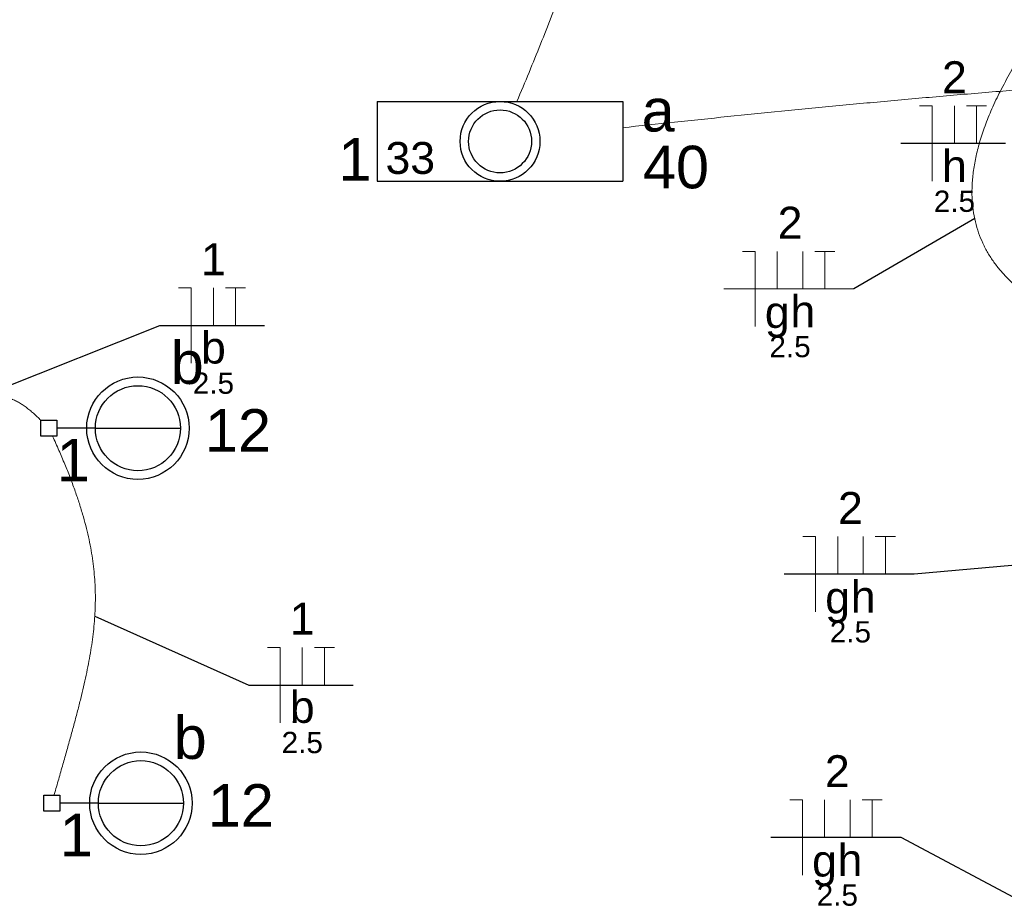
# Model space of a CAD drawing. Header units: millimetres. Extents: x 7 to 269, y 1 to 169.
# Tile 36 of 113: x 63.69 to 66.96, y 51.93 to 54.86. Entities that reach past the tile are written whole.
import ezdxf

# ---------------------------------------------------------------- set-up
doc = ezdxf.new("R2010")
doc.units = ezdxf.units.MM
doc.header["$MEASUREMENT"] = 0
doc.linetypes.add('Dashed', pattern=[0.75, 0.5, -0.25])
for name, color, linetype, lineweight in [('Eletroduto - Marco Polo', 6, 'Continuous', 9), ('Fiação - Marco Polo', 3, 'Continuous', 9), ('Linha de Chamada - Marco Polo', 1, 'Continuous', 25), ('Luminárias - Marco Polo', 5, 'Continuous', 25), ('Textos - Marco Polo', 143, 'Continuous', 25)]:
    doc.layers.add(name, color=color, linetype=linetype, lineweight=lineweight)
doc.styles.add('Arial', font='arial.ttf')

msp = doc.modelspace()

# ---------------------------------------------------------------- linework, layer by layer
at = {"layer": 'Eletroduto - Marco Polo', "linetype": 'Dashed'}
msp.add_spline([(63.0598, 53.2707), (63.1871, 53.7304), (63.3163, 54.1601), (63.4474, 54.5608), (63.5805, 54.9336), (63.7156, 55.2794), (63.8527, 55.5992), (63.9919, 55.8942), (64.1331, 56.1652), (64.2763, 56.4133), (64.4217, 56.6395), (64.5691, 56.8448), (64.7187, 57.0303), (64.8705, 57.1969), (65.0245, 57.3456), (65.1806, 57.4776), (65.339, 57.5936), (65.4996, 57.6949), (65.6625, 57.7824), (65.8277, 57.857), (65.9952, 57.9199), (66.1651, 57.9721), (66.3373, 58.0144), (66.5118, 58.048), (66.6888, 58.0739), (66.8682, 58.0931), (67.05, 58.1065), (67.2343, 58.1153), (67.4211, 58.1203), (67.6104, 58.1227), (67.8022, 58.1234)], degree=3, dxfattribs=at)
at = {"layer": 'Eletroduto - Marco Polo', "linetype": 'Continuous'}
for points in [[(65.3421, 57.4307), (65.3956, 57.3055), (65.4445, 57.1846), (65.4889, 57.0677), (65.5289, 56.9547), (65.5645, 56.8453), (65.596, 56.7392), (65.6234, 56.6362), (65.6467, 56.5361), (65.6662, 56.4387), (65.6818, 56.3436), (65.6937, 56.2508), (65.702, 56.1598), (65.7067, 56.0706), (65.7081, 55.9828), (65.7061, 55.8962), (65.7008, 55.8106), (65.6925, 55.7258), (65.6811, 55.6415), (65.6667, 55.5574), (65.6495, 55.4734), (65.6296, 55.3893), (65.6071, 55.3046), (65.5819, 55.2193), (65.5544, 55.1331), (65.5245, 55.0458), (65.4923, 54.9571), (65.458, 54.8667), (65.4216, 54.7745), (65.3832, 54.6803), (65.343, 54.5837)], [(67.253, 55.0489), (67.1866, 54.9704), (67.127, 54.8952), (67.0741, 54.8233), (67.0275, 54.7544), (66.987, 54.6887), (66.9525, 54.6259), (66.9235, 54.5661), (66.9, 54.5091), (66.8816, 54.4549), (66.8681, 54.4034), (66.8593, 54.3546), (66.8549, 54.3084), (66.8546, 54.2646), (66.8583, 54.2233), (66.8656, 54.1843), (66.8764, 54.1476), (66.8903, 54.1132), (66.9072, 54.0808), (66.9268, 54.0506), (66.9489, 54.0223), (66.9731, 53.996), (66.9993, 53.9716), (67.0273, 53.9489), (67.0567, 53.9279), (67.0873, 53.9086), (67.1189, 53.8908), (67.1512, 53.8746), (67.1841, 53.8597), (67.2171, 53.8463), (67.2502, 53.8341)], [(65.6938, 54.4966), (65.8667, 54.5151), (66.0426, 54.5334), (66.2211, 54.5514), (66.402, 54.569), (66.585, 54.5861), (66.7699, 54.6025), (66.9564, 54.6183), (67.1443, 54.6332), (67.3332, 54.6472), (67.523, 54.6602), (67.7134, 54.672), (67.9041, 54.6826), (68.0948, 54.692), (68.2854, 54.6998), (68.4755, 54.7062), (68.665, 54.711), (68.8534, 54.714), (69.0407, 54.7152), (69.2265, 54.7144), (69.4105, 54.7117), (69.5926, 54.7068), (69.7724, 54.6997), (69.9497, 54.6903), (70.1242, 54.6784), (70.2958, 54.664), (70.4641, 54.647), (70.6288, 54.6272), (70.7897, 54.6047), (70.9466, 54.5792), (71.0993, 54.5506)], [(63.079, 53.2691), (63.1244, 53.3089), (63.1674, 53.3459), (63.208, 53.3799), (63.2464, 53.4113), (63.2827, 53.4399), (63.3169, 53.466), (63.3492, 53.4896), (63.3796, 53.5108), (63.4083, 53.5296), (63.4353, 53.5461), (63.4607, 53.5605), (63.4846, 53.5728), (63.5071, 53.583), (63.5282, 53.5913), (63.5482, 53.5977), (63.567, 53.6024), (63.5847, 53.6053), (63.6016, 53.6067), (63.6175, 53.6065), (63.6327, 53.6048), (63.6472, 53.6017), (63.6611, 53.5974), (63.6745, 53.5918), (63.6875, 53.5851), (63.7002, 53.5773), (63.7126, 53.5685), (63.7249, 53.5589), (63.7372, 53.5484), (63.7495, 53.5372), (63.7619, 53.5253)], [(63.8009, 53.4722), (63.822, 53.4251), (63.8412, 53.3798), (63.8586, 53.3362), (63.8742, 53.2942), (63.8881, 53.2535), (63.9003, 53.2141), (63.9109, 53.1758), (63.9199, 53.1385), (63.9273, 53.102), (63.9332, 53.0662), (63.9377, 53.031), (63.9408, 52.9962), (63.9425, 52.9616), (63.9428, 52.9273), (63.9419, 52.8929), (63.9398, 52.8584), (63.9365, 52.8236), (63.932, 52.7884), (63.9265, 52.7527), (63.9199, 52.7162), (63.9123, 52.679), (63.9038, 52.6407), (63.8943, 52.6014), (63.884, 52.5608), (63.8729, 52.5188), (63.861, 52.4753), (63.8483, 52.4301), (63.835, 52.3831), (63.8211, 52.3342), (63.8065, 52.2832)]]:
    msp.add_spline(points, degree=3, dxfattribs=at)
at = {"layer": 'Fiação - Marco Polo'}
for p, q in [((66.6805, 54.5688), (66.7222, 54.5688)), ((66.7222, 54.3188), (66.7222, 54.5688)), ((66.7958, 54.4438), (66.7958, 54.5688)), ((66.8361, 54.5688), (66.9027, 54.5688)), ((66.8695, 54.4438), (66.8695, 54.5688)), ((66.0924, 54.0862), (66.1341, 54.0862)), ((66.1341, 53.8362), (66.1341, 54.0862)), ((66.2077, 53.9612), (66.2077, 54.0862)), ((66.2924, 53.9612), (66.2924, 54.0862)), ((66.3327, 54.0862), (66.3993, 54.0862)), ((66.366, 53.9612), (66.366, 54.0862)), ((64.2195, 53.9646), (64.2613, 53.9646)), ((64.2613, 53.7146), (64.2613, 53.9646)), ((64.3349, 53.8396), (64.3349, 53.9646)), ((64.3751, 53.9646), (64.4418, 53.9646)), ((64.4085, 53.8396), (64.4085, 53.9646)), ((66.4618, 53.9612), (66.0299, 53.9612)), ((66.293, 53.1389), (66.3346, 53.1389)), ((66.3346, 52.8889), (66.3346, 53.1389)), ((66.4082, 53.0139), (66.4082, 53.1389)), ((66.4929, 53.0139), (66.4929, 53.1389)), ((66.5332, 53.1389), (66.5999, 53.1389)), ((66.5665, 53.0139), (66.5665, 53.1389)), ((64.5148, 52.7713), (64.5564, 52.7713)), ((64.5564, 52.5213), (64.5564, 52.7713)), ((64.6301, 52.6463), (64.6301, 52.7713)), ((64.6703, 52.7713), (64.737, 52.7713)), ((64.7037, 52.6463), (64.7037, 52.7713)), ((66.2492, 52.2651), (66.2909, 52.2651)), ((66.2909, 52.0151), (66.2909, 52.2651)), ((66.3645, 52.1401), (66.3645, 52.2651)), ((66.4492, 52.1401), (66.4492, 52.2651)), ((66.4895, 52.2651), (66.5561, 52.2651)), ((66.5228, 52.1401), (66.5228, 52.2651))]:
    msp.add_line(p, q, dxfattribs=at)
at = {"layer": 'Linha de Chamada - Marco Polo'}
for p, q in [((66.9652, 54.4438), (66.618, 54.4438)), ((66.8632, 54.1952), (66.4618, 53.9612)), ((63.5523, 53.5989), (64.157, 53.8396)), ((64.157, 53.8396), (64.5043, 53.8396)), ((67.0833, 53.0513), (66.6624, 53.0139)), ((66.6624, 53.0139), (66.2305, 53.0139)), ((63.941, 52.8751), (64.4523, 52.6463)), ((64.4523, 52.6463), (64.7995, 52.6463)), ((66.6186, 52.1401), (66.1867, 52.1401)), ((67.0094, 51.9316), (66.6186, 52.1401))]:
    msp.add_line(p, q, dxfattribs=at)
at = {"layer": 'Luminárias - Marco Polo'}
for p, q in [((64.8788, 54.5838), (65.6949, 54.5838)), ((64.8788, 54.5838), (64.8788, 54.3188)), ((65.6949, 54.5838), (65.6949, 54.3188)), ((64.8788, 54.3188), (65.6949, 54.3188)), ((63.7619, 53.5256), (63.815, 53.5256)), ((63.7619, 53.4725), (63.7619, 53.5256)), ((63.815, 53.5256), (63.815, 53.4725)), ((63.943, 53.499), (63.815, 53.499)), ((63.943, 53.499), (64.2254, 53.499)), ((63.815, 53.4725), (63.7619, 53.4725)), ((63.7717, 52.2806), (63.8247, 52.2806)), ((63.7717, 52.2276), (63.7717, 52.2806)), ((63.8247, 52.2806), (63.8247, 52.2276)), ((63.8247, 52.2276), (63.7717, 52.2276)), ((63.9527, 52.254), (63.8247, 52.254)), ((63.9527, 52.254), (64.2352, 52.254))]:
    msp.add_line(p, q, dxfattribs=at)
for centre, radius in [((65.2869, 54.4513), 0.1325), ((65.2869, 54.4513), 0.1046), ((64.0842, 53.499), 0.17), ((64.0842, 53.499), 0.1412), ((64.094, 52.254), 0.17), ((64.094, 52.254), 0.1412)]:
    msp.add_circle(centre, radius, dxfattribs=at)

# ---------------------------------------------------------------- texts
at = {"layer": 'Fiação - Marco Polo', "attachment_point": 8, "line_spacing_factor": 0.798, "style": 'Arial'}
for s, insert, char_height, width in [('2', (66.796, 54.6113), 0.1059, 0.12708), ('h', (66.796, 54.3168), 0.1059, 0.12708), ('2.5', (66.796, 54.2162), 0.0706, 0.25416), ('2', (66.25, 54.1283), 0.1059, 0.12708), ('1', (64.335, 54.0068), 0.1059, 0.12708), ('g', (66.2075, 53.7994), 0.1059, 0.12708), ('b', (64.335, 53.7123), 0.1059, 0.12708), ('2.5', (66.25, 53.7337), 0.0706, 0.25416), ('2.5', (64.335, 53.6122), 0.0706, 0.25416), ('2', (66.4505, 53.1813), 0.1059, 0.12708), ('h', (66.493, 52.8868), 0.1059, 0.12708), ('1', (64.63, 52.8138), 0.1059, 0.12708), ('g', (66.408, 52.8519), 0.1059, 0.12708), ('2.5', (66.4505, 52.7867), 0.0706, 0.25416), ('b', (64.63, 52.5193), 0.1059, 0.12708), ('2.5', (64.63, 52.4192), 0.0706, 0.25416), ('2', (66.407, 52.3073), 0.1059, 0.12708), ('h', (66.449, 52.0128), 0.1059, 0.12708), ('g', (66.3645, 51.9779), 0.1059, 0.12708), ('2.5', (66.407, 51.9127), 0.0706, 0.25416)]:
    msp.add_mtext(s, dxfattribs=dict(at, insert=insert, char_height=char_height, width=width))
at = {"layer": 'Linha de Chamada - Marco Polo', "insert": (66.2925, 53.8343), "char_height": 0.1059, "width": 0.12708, "attachment_point": 8, "line_spacing_factor": 0.798, "style": 'Arial'}
msp.add_mtext('h', dxfattribs=at)
at = {"layer": 'Luminárias - Marco Polo', "insert": (64.9065, 54.3418), "char_height": 0.1059, "width": 0.25416, "attachment_point": 7, "line_spacing_factor": 0.798, "style": 'Arial'}
msp.add_mtext('33', dxfattribs=at)
at = {"layer": 'Textos - Marco Polo', "char_height": 0.1412, "line_spacing_factor": 0.798, "style": 'Arial'}
for s, insert, width, attachment_point in [('a', (65.757, 54.482), 0.16944, 7), ('1', (64.75, 54.321), 0.16944, 7), ('40', (65.7615, 54.2935), 0.33888, 7), ('b', (64.248, 53.644), 0.16944, 8), ('12', (64.4165, 53.421), 0.33888, 8), ('1', (63.8695, 53.3225), 0.16944, 8), ('b', (64.258, 52.399), 0.16944, 8), ('12', (64.426, 52.176), 0.33888, 8), ('1', (63.8795, 52.0775), 0.16944, 8)]:
    msp.add_mtext(s, dxfattribs=dict(at, insert=insert, width=width, attachment_point=attachment_point))

doc.saveas('drawing.dxf')
